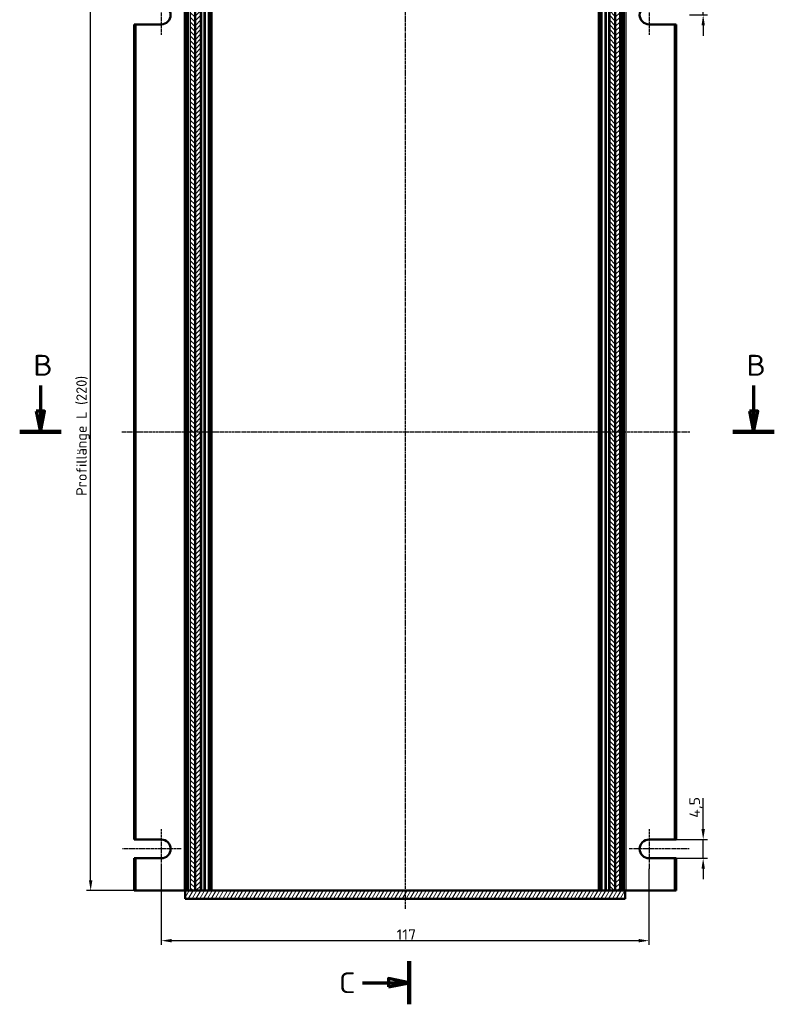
# Model space of a CAD drawing. Header units: millimetres. Extents: x 1 to 840, y 1 to 593.
# Tile 221 of 227: x 284 to 465, y 154 to 391. Entities that reach past the tile are written whole.
import ezdxf

# ---------------------------------------------------------------- set-up
doc = ezdxf.new("R2010")
doc.units = ezdxf.units.MM
doc.linetypes.add('CHAIN', pattern=[0.3543, 0.2362, -0.0295, 0.0591, -0.0295])
doc.linetypes.add('DASH_DOT', pattern=[0.37, 0.24, -0.06, 0.01, -0.06])
for name, color, linetype, lineweight in [('Bemaßung (ISO)', 1, 'Continuous', 25), ('Mittellinie (ISO)', 1, 'DASH_DOT', 25), ('Mittelpunktmarkierung (ISO)', 1, 'DASH_DOT', 25), ('Schnittlinie (ISO)', 3, 'CHAIN', 70), ('Schraffur (ISO)', 1, 'Continuous', 18), ('Sichtbar (ISO)', 7, 'Continuous', 50), ('Sichtbar schmal (ISO)', 1, 'Continuous', 25)]:
    doc.layers.add(name, color=color, linetype=linetype, lineweight=lineweight)
doc.styles.add('2_5', font='isocpeur.ttf', dxfattribs={"width": 1.1})
doc.styles.add('5', font='isocpeur.ttf', dxfattribs={"width": 1.1})
doc.dimstyles.new('Standard (DIN)', dxfattribs={"dimtxt": 2.5, "dimasz": 2.5, "dimexe": 1, "dimexo": 0, "dimgap": 0.2, "dimtad": 1, "dimdec": 6, "dimrnd": 1e-08, "dimtxsty": '2_5', "dimcen": 0.09, "dimdle": 7, "dimclrd": 256, "dimclre": 256, "dimclrt": 5, "dimadec": 6, "dimazin": 2, "dimtfac": 0.72, "dimtmove": 0, "dimatfit": 3, "dimfxl": 1, "dimtolj": 1, "dimlwd": -1, "dimlwe": -1, "dimarcsym": 0})

# ---------------------------------------------------------------- blocks, each defined once
blk = doc.blocks.new('2DTransSchnitt1')
at = {"layer": 'Schnittlinie (ISO)', "linetype": 'Continuous', "lineweight": 140}
for p, q in [((377.62, 419.5), (377.62, 409.18)), ((377.62, 164.7), (377.62, 154.38))]:
    blk.add_line(p, q, dxfattribs=at)
at = {"layer": 'Schnittlinie (ISO)', "linetype": 'Continuous'}
for p, q in [((366.37, 414.34), (372.62, 414.34)), ((377.62, 414.34), (372.62, 415.34)), ((372.62, 415.34), (372.62, 413.34)), ((372.62, 414.34), (377.62, 414.34)), ((372.62, 413.34), (377.62, 414.34)), ((366.37, 159.54), (372.62, 159.54)), ((377.62, 159.54), (372.62, 160.54)), ((372.62, 160.54), (372.62, 158.54)), ((372.62, 159.54), (377.62, 159.54)), ((372.62, 158.54), (377.62, 159.54))]:
    blk.add_line(p, q, dxfattribs=at)
at = {"layer": 'Schnittlinie (ISO)', "linetype": 'Continuous', "flags": 128}
for points in [[(372.62, 413.34), (377.62, 414.34), (372.62, 415.34), (372.62, 413.34)], [(372.62, 158.54), (377.62, 159.54), (372.62, 160.54), (372.62, 158.54)]]:
    blk.add_lwpolyline(points, dxfattribs=at)
at = {"layer": 'Schnittlinie (ISO)'}
for points in [[(372.62, 413.34), (377.62, 414.34), (372.62, 415.34), (372.62, 413.34)], [(372.62, 158.54), (377.62, 159.54), (372.62, 160.54), (372.62, 158.54)]]:
    blk.add_solid(points, dxfattribs=at)
at = {"layer": 'Schnittlinie (ISO)', "char_height": 5, "attachment_point": 7, "style": '5'}
for insert in [(360.75, 411.84), (360.75, 157.04)]:
    blk.add_mtext('C', dxfattribs=dict(at, insert=insert))
blk = doc.blocks.new('2DTransSchnitt2')
at = {"layer": 'Schnittlinie (ISO)', "linetype": 'Continuous'}
for p, q in [((289.13, 302.81), (289.13, 296.64)), ((460.21, 302.81), (460.21, 296.64)), ((288.13, 296.64), (289.13, 291.64)), ((290.13, 296.64), (288.13, 296.64)), ((289.13, 296.64), (289.13, 291.64)), ((289.13, 291.64), (290.13, 296.64)), ((459.21, 296.64), (460.21, 291.64)), ((461.21, 296.64), (459.21, 296.64)), ((460.21, 296.64), (460.21, 291.64)), ((460.21, 291.64), (461.21, 296.64))]:
    blk.add_line(p, q, dxfattribs=at)
at = {"layer": 'Schnittlinie (ISO)', "linetype": 'Continuous', "lineweight": 140}
for p, q in [((284.16, 291.64), (294.11, 291.64)), ((455.23, 291.64), (465.18, 291.64))]:
    blk.add_line(p, q, dxfattribs=at)
at = {"layer": 'Schnittlinie (ISO)', "linetype": 'Continuous', "flags": 128}
for points in [[(288.13, 296.64), (289.13, 291.64), (290.13, 296.64), (288.13, 296.64)], [(459.21, 296.64), (460.21, 291.64), (461.21, 296.64), (459.21, 296.64)]]:
    blk.add_lwpolyline(points, dxfattribs=at)
at = {"layer": 'Schnittlinie (ISO)'}
for points in [[(288.13, 296.64), (289.13, 291.64), (290.13, 296.64), (288.13, 296.64)], [(459.21, 296.64), (460.21, 291.64), (461.21, 296.64), (459.21, 296.64)]]:
    blk.add_solid(points, dxfattribs=at)
at = {"layer": 'Schnittlinie (ISO)', "char_height": 5, "attachment_point": 7, "style": '5'}
for insert in [(287.41, 305.14), (458.49, 305.14)]:
    blk.add_mtext('B', dxfattribs=dict(at, insert=insert))
blk = doc.blocks.new('*D10')
at = {"layer": 'Bemaßung (ISO)'}
for p, q in [((428.18, 401.64), (300.18, 401.64)), ((301.18, 184.14), (301.18, 399.14)), ((428.18, 181.64), (300.18, 181.64))]:
    blk.add_line(p, q, dxfattribs=at)
for points in [[(300.76, 399.14), (301.6, 399.14), (301.18, 401.64)], [(300.76, 184.14), (301.6, 184.14), (301.18, 181.64)]]:
    blk.add_solid(points, dxfattribs=at)
at = {"layer": 'Defpoints', "color": 0}
for p in [(301.18, 401.64), (428.18, 401.64), (428.18, 181.64)]:
    blk.add_point(p, dxfattribs=at)
at = {"layer": 'Bemaßung (ISO)', "color": 5, "insert": (300.98, 276.32), "char_height": 2.5, "attachment_point": 7, "rotation": 90, "style": '2_5'}
blk.add_mtext('\\A1;\\fISOCPEUR|b0|i0;\\H2.4873;Profillänge L (220)', dxfattribs=at)
blk = doc.blocks.new('*D26')
at = {"layer": 'Bemaßung (ISO)'}
for p, q in [((448.12, 196.39), (448.12, 203.83)), ((441.12, 193.89), (449.12, 193.89)), ((448.12, 189.39), (448.12, 193.89)), ((441.12, 189.39), (449.12, 189.39)), ((448.12, 186.89), (448.12, 184.39))]:
    blk.add_line(p, q, dxfattribs=at)
for points in [[(447.71, 196.39), (448.54, 196.39), (448.12, 193.89)], [(447.71, 186.89), (448.54, 186.89), (448.12, 189.39)]]:
    blk.add_solid(points, dxfattribs=at)
at = {"layer": 'Defpoints', "color": 0}
for p in [(441.12, 193.89), (441.12, 189.39), (448.12, 189.39)]:
    blk.add_point(p, dxfattribs=at)
at = {"layer": 'Bemaßung (ISO)', "color": 5, "insert": (447.92, 199.09), "char_height": 2.5, "attachment_point": 7, "rotation": 90, "style": '2_5'}
blk.add_mtext('\\A1;4,5', dxfattribs=at)
blk = doc.blocks.new('*D27')
at = {"layer": 'Bemaßung (ISO)'}
for p, q in [((448.12, 404.14), (448.12, 406.64)), ((441.12, 401.64), (449.12, 401.64)), ((448.12, 401.64), (448.12, 399.14)), ((448.12, 399.14), (448.12, 394.14)), ((448.12, 391.64), (448.12, 394.14)), ((444.84, 391.64), (449.12, 391.64)), ((448.12, 389.14), (448.12, 386.64))]:
    blk.add_line(p, q, dxfattribs=at)
for points in [[(447.71, 404.14), (448.54, 404.14), (448.12, 401.64)], [(447.71, 389.14), (448.54, 389.14), (448.12, 391.64)]]:
    blk.add_solid(points, dxfattribs=at)
at = {"layer": 'Defpoints', "color": 0}
for p in [(441.12, 401.64), (444.84, 391.64), (448.12, 391.64)]:
    blk.add_point(p, dxfattribs=at)
at = {"layer": 'Bemaßung (ISO)', "color": 5, "insert": (447.92, 395.26), "char_height": 2.5, "attachment_point": 7, "rotation": 90, "style": '2_5'}
blk.add_mtext('\\A1;10', dxfattribs=at)
blk = doc.blocks.new('*D28')
at = {"layer": 'Bemaßung (ISO)'}
for p, q in [((318.12, 186.89), (318.12, 168.64)), ((435.12, 186.89), (435.12, 168.64)), ((320.62, 169.64), (432.62, 169.64))]:
    blk.add_line(p, q, dxfattribs=at)
for points in [[(320.62, 170.06), (320.62, 169.22), (318.12, 169.64)], [(432.62, 170.06), (432.62, 169.22), (435.12, 169.64)]]:
    blk.add_solid(points, dxfattribs=at)
at = {"layer": 'Defpoints', "color": 0}
for p in [(318.12, 186.89), (435.12, 186.89), (435.12, 169.64)]:
    blk.add_point(p, dxfattribs=at)
at = {"layer": 'Bemaßung (ISO)', "color": 5, "insert": (374.56, 169.84), "char_height": 2.5, "attachment_point": 7, "style": '2_5'}
blk.add_mtext('\\A1;117', dxfattribs=at)

msp = doc.modelspace()

# ---------------------------------------------------------------- hatches: boundary and pattern name
at = {"layer": 'Schraffur (ISO)'}
h = msp.add_hatch(dxfattribs=at)
h.set_pattern_fill('ANSI31', color=256, scale=6.35, angle=90.000210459, style=0)
h.set_pattern_definition([(135.00021, (0, 0), (-0.5612639, -0.5612681), [])])
h.paths.add_polyline_path([(425.6237315, 181.6391602), (427.0310449, 181.6391602), (427.0310449, 401.6391602), (425.6237315, 401.6391602)])
h.paths.add_polyline_path([(325.0690309, 181.6391602), (326.2164181, 181.6391602), (326.2164181, 401.6391602), (325.0690309, 401.6391602)])
h = msp.add_hatch(dxfattribs=at)
h.set_pattern_fill('ANSI31', color=256, scale=6.35, style=0)
h.set_pattern_definition([(45, (0, 0), (-0.561266, 0.561266), [])])
h.paths.add_polyline_path([(327.6237315, 181.6391602), (327.6237315, 401.6391602), (326.2164181, 401.6391602), (326.2164181, 181.6391602)])
h.paths.add_polyline_path([(428.178432, 401.6391602), (427.0310449, 401.6391602), (427.0310449, 181.6391602), (428.178432, 181.6391602)])
h = msp.add_hatch(dxfattribs=at)
h.set_pattern_fill('ANSI31', color=256, scale=6.35, angle=14.999977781, style=0)
h.set_pattern_definition([(59.99998, (0, 0), (-0.6874075, 0.3968753), [])])
h.paths.add_polyline_path([(323.8737315, 181.6391602), (323.8737315, 179.6391602), (429.3737315, 179.6391602), (429.3737315, 181.6391602), (428.178432, 181.6391602), (427.0310449, 181.6391602), (425.6237315, 181.6391602), (327.6237315, 181.6391602), (326.2164181, 181.6391602), (325.0690309, 181.6391602)])

# ---------------------------------------------------------------- linework, layer by layer
at = {"layer": 'Mittellinie (ISO)', "linetype": 'CHAIN'}
for p, q in [((376.6237315, 405.8710534), (376.6237315, 177.2870638)), ((308.6724611, 291.6391602), (444.8981629, 291.6391602))]:
    msp.add_line(p, q, dxfattribs=at)
at = {"layer": 'Mittelpunktmarkierung (ISO)', "linetype": 'CHAIN'}
for p, q in [((318.1237315, 396.3891602), (318.1237315, 386.8891602)), ((435.1237315, 396.3891602), (435.1237315, 386.8891602)), ((318.1237315, 196.3891602), (318.1237315, 186.8891602)), ((435.1237315, 196.3891602), (435.1237315, 186.8891602)), ((322.8737315, 191.6391602), (308.8014136, 191.6391602)), ((444.7687695, 191.6391602), (430.3737315, 191.6391602))]:
    msp.add_line(p, q, dxfattribs=at)
at = {"layer": 'Sichtbar (ISO)'}
for p, q in [((324.1237315, 401.6391602), (324.1237315, 181.6391602)), ((326.2164181, 401.6391602), (326.2164181, 181.6391602)), ((326.2164181, 181.6391602), (326.2164181, 401.6391602)), ((327.6237315, 181.6391602), (327.6237315, 401.6391602)), ((328.5541617, 181.6391602), (328.5541617, 401.6391602)), ((329.496707, 181.6391602), (329.496707, 401.6391602)), ((330.1237315, 181.6391602), (330.1237315, 401.6391602)), ((423.1237315, 401.6391602), (423.1237315, 181.6391602)), ((423.750756, 181.6391602), (423.750756, 401.6391602)), ((424.6933012, 401.6391602), (424.6933012, 181.6391602)), ((425.6237315, 401.6391602), (425.6237315, 181.6391602)), ((427.0310449, 401.6391602), (427.0310449, 181.6391602)), ((427.0310449, 181.6391602), (427.0310449, 401.6391602)), ((428.178432, 401.6391602), (428.178432, 181.6391602)), ((429.1237315, 181.6391602), (429.1237315, 401.6391602)), ((311.6237315, 389.3891602), (311.6237315, 193.8891602)), ((311.6237315, 389.3891602), (312.1237315, 389.3891602)), ((318.1237315, 389.3891602), (312.1237315, 389.3891602)), ((441.1237315, 389.3891602), (435.1237315, 389.3891602)), ((441.1237315, 389.3891602), (441.6237315, 389.3891602)), ((441.6237315, 193.8891602), (441.6237315, 389.3891602)), ((312.1237315, 193.8891602), (311.6237315, 193.8891602)), ((312.1237315, 193.8891602), (318.1237315, 193.8891602)), ((435.1237315, 193.8891602), (441.1237315, 193.8891602)), ((441.6237315, 193.8891602), (441.1237315, 193.8891602)), ((311.6237315, 189.3891602), (311.6237315, 181.6391602)), ((311.6237315, 189.3891602), (312.1237315, 189.3891602)), ((318.1237315, 189.3891602), (312.1237315, 189.3891602)), ((441.1237315, 189.3891602), (435.1237315, 189.3891602)), ((441.1237315, 189.3891602), (441.6237315, 189.3891602)), ((441.6237315, 181.6391602), (441.6237315, 189.3891602)), ((312.1237315, 181.6391602), (311.6237315, 181.6391602)), ((312.1237315, 181.6391602), (323.6237315, 181.6391602)), ((323.6237315, 181.6391602), (323.8737315, 181.6391602)), ((323.8737315, 181.6391602), (323.8737315, 179.6391602)), ((429.3737315, 181.6391602), (323.8737315, 181.6391602)), ((323.8737315, 179.6391602), (429.3737315, 179.6391602)), ((325.0690309, 181.6391602), (324.6591381, 181.6391602)), ((325.0690309, 181.6391602), (326.2164181, 181.6391602)), ((326.2164181, 181.6391602), (327.6237315, 181.6391602)), ((425.6237315, 181.6391602), (427.0310449, 181.6391602)), ((427.0310449, 181.6391602), (428.178432, 181.6391602)), ((428.5883249, 181.6391602), (428.2939021, 181.6391602)), ((429.3737315, 181.6391602), (429.6237315, 181.6391602)), ((429.3737315, 179.6391602), (429.3737315, 181.6391602)), ((441.1237315, 181.6391602), (429.6237315, 181.6391602)), ((441.6237315, 181.6391602), (441.1237315, 181.6391602))]:
    msp.add_line(p, q, dxfattribs=at)
for centre, start, end in [((318.1237315, 391.6391602), 270, 90), ((435.1237315, 391.6391602), 90, 270), ((318.1237315, 191.6391602), 270, 90), ((435.1237315, 191.6391602), 90, 270)]:
    msp.add_arc(centre, 2.25, start, end, dxfattribs=at)
at = {"layer": 'Sichtbar schmal (ISO)'}
for p, q in [((323.6237315, 401.6391602), (323.6237315, 181.6391602)), ((324.1380361, 181.6391602), (324.1380361, 401.6391602)), ((324.4734427, 401.6391602), (324.4734427, 181.6391602)), ((324.6591381, 181.6391602), (324.6591381, 401.6391602)), ((325.0690309, 401.6391602), (325.0690309, 181.6391602)), ((327.8237315, 181.6391602), (327.8237315, 401.6391602)), ((328.3541617, 401.6391602), (328.3541617, 181.6391602)), ((329.6358129, 181.6391602), (329.6358129, 401.6391602)), ((329.8628374, 401.6391602), (329.8628374, 181.6391602)), ((330.3237315, 181.6391602), (330.3237315, 401.6391602)), ((422.9237315, 401.6391602), (422.9237315, 181.6391602)), ((423.3846256, 181.6391602), (423.3846256, 401.6391602)), ((423.6116501, 401.6391602), (423.6116501, 181.6391602)), ((424.8933012, 181.6391602), (424.8933012, 401.6391602)), ((425.4237315, 401.6391602), (425.4237315, 181.6391602)), ((428.2939021, 181.6391602), (428.2939021, 401.6391602)), ((428.5883249, 401.6391602), (428.5883249, 181.6391602)), ((428.7740202, 181.6391602), (428.7740202, 401.6391602)), ((429.1094268, 401.6391602), (429.1094268, 181.6391602)), ((429.6237315, 181.6391602), (429.6237315, 401.6391602)), ((312.1237315, 193.8891602), (312.1237315, 389.3891602)), ((441.1237315, 389.3891602), (441.1237315, 193.8891602)), ((312.1237315, 181.6391602), (312.1237315, 189.3891602)), ((441.1237315, 189.3891602), (441.1237315, 181.6391602))]:
    msp.add_line(p, q, dxfattribs=at)

# ---------------------------------------------------------------- block references
at = {"layer": 'Schnittlinie (ISO)'}
for name in ['2DTransSchnitt1', '2DTransSchnitt2']:
    msp.add_blockref(name, (0, 0), dxfattribs=at)

# ---------------------------------------------------------------- dimensions: what is measured, and where the dimension line sits
at = {"layer": 'Bemaßung (ISO)'}
for base, p1, p2, angle, override, picture, middle in [((448.1237315, 391.6391602), (441.1237315, 401.6391602), (444.8353359, 391.6391602), 90, {"dimgap": 0.2, "dimdec": 6, "dimtol": 0, "dimlim": 0, "dimtp": 0, "dimtm": 0, "dimtdec": 2, "dimtofl": 0}, '*D27', (448.1237315, 396.6391602)), ((448.1237315, 189.3891602), (441.1237315, 193.8891602), (441.1237315, 189.3891602), 270, {"dimgap": 0.2, "dimdec": 6, "dimtol": 0, "dimlim": 0, "dimtp": 0, "dimtm": 0, "dimtdec": 2, "dimtofl": 1, "dimatfit": 1}, '*D26', (448.1237315, 201.3579102)), ((435.1237315, 169.6391602), (318.1237315, 186.8891602), (435.1237315, 186.8891602), 180, {"dimgap": 0.2, "dimdec": 6, "dimtol": 0, "dimlim": 0, "dimtp": 0, "dimtm": 0, "dimtdec": 2, "dimtofl": 0, "dimatfit": 1}, '*D28', (376.6237315, 169.6391602))]:
    dim = msp.add_linear_dim(base=base, p1=p1, p2=p2, angle=angle, dimstyle='Standard (DIN)', override=override, dxfattribs=at)
    dim.commit()
    dim.dimension.update_dxf_attribs({"geometry": picture, "text_midpoint": middle, "dimtype": 160})
dim = msp.add_linear_dim(base=(301.178432, 401.6391602), p1=(428.178432, 181.6391602), p2=(428.178432, 401.6391602), angle=90, text='\\fISOCPEUR|b0|i0;\\H2.4873;Profillänge L (<>)', dimstyle='Standard (DIN)', override={"dimgap": 0.2, "dimdec": 6, "dimtol": 0, "dimlim": 0, "dimtp": 0, "dimtm": 0, "dimtdec": 2, "dimtofl": 0, "dimatfit": 1}, dxfattribs=at)
dim.commit()
dim.dimension.update_dxf_attribs({"geometry": '*D10', "text_midpoint": (301.178432, 291.6391602), "dimtype": 160})

doc.saveas('drawing.dxf')
